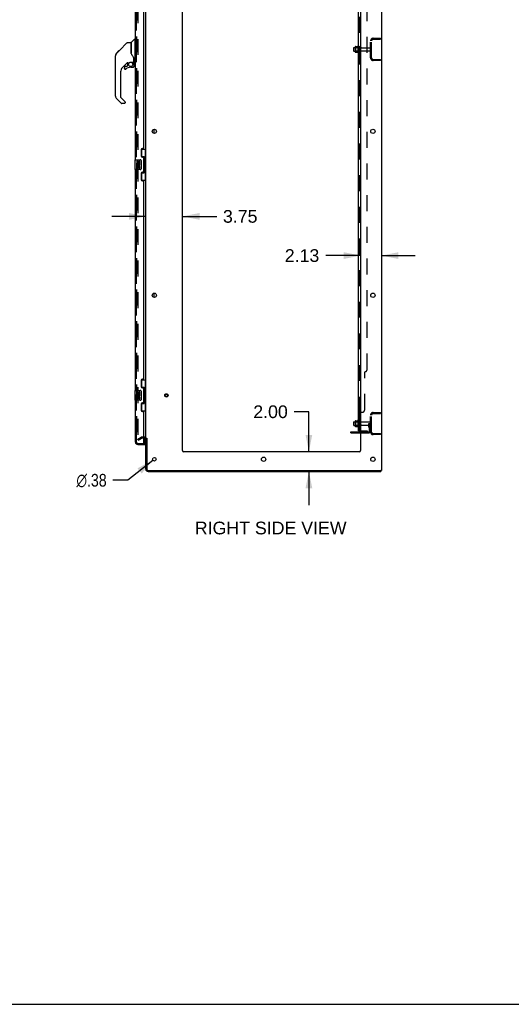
# Model space of a CAD drawing. Header units: inches. Extents: x 0 to 293, y 0 to 190.
# Tile 78 of 84: x 147 to 197, y 0 to 100. Entities that reach past the tile are written whole.
import ezdxf

# ---------------------------------------------------------------- set-up
doc = ezdxf.new("R2010")
doc.units = ezdxf.units.IN
doc.header["$LTSCALE"] = 16.12069
doc.header["$MEASUREMENT"] = 0
doc.linetypes.add('HIDDEN', pattern=[0.2, 0.1, -0.1])
doc.layers.get('0').update_dxf_attribs({"linetype": 'CONTINUOUS'})
for name, color, linetype in [('DEFAULT_2', 8, 'HIDDEN'), ('DIMENSIONS', 7, 'CONTINUOUS'), ('LEFTHAND_DOOR_ASSEMBLY', 7, 'CONTINUOUS'), ('RIGHTHAND_DOOR_ASSEMBLY', 7, 'CONTINUOUS'), ('SUBPANEL', 7, 'CONTINUOUS')]:
    doc.layers.add(name, color=color, linetype=linetype)
doc.styles.get("Standard").update_dxf_attribs({"font": 'arial.ttf'})
doc.styles.add('TEXTSTYLE_1', font='gdt', dxfattribs={"width": 0.8})
doc.dimstyles.new('DIMSTYLE_1', dxfattribs={"dimtxt": 1.293103, "dimasz": 1.724138, "dimexe": 0.09, "dimexo": 0.07, "dimgap": 0.0375, "dimtad": 0, "dimtih": 1, "dimtoh": 1, "dimzin": 4, "dimdsep": 46, "dimtxsty": 'Standard', "dimblk": '_FILLED', "dimblk1": '_FILLED', "dimblk2": '_FILLED', "dimcen": 0.09, "dimadec": 3, "dimazin": 1, "dimtfac": 1, "dimtdec": 3, "dimtofl": 0, "dimtmove": 0, "dimatfit": 3, "dimldrblk": '_FILLED', "dimfxl": 0, "dimtolj": 1, "dimtzin": 4, "dimarcsym": 0})
doc.dimstyles.new('DIMSTYLE_2', dxfattribs={"dimtxt": 1.293103, "dimasz": 1.724138, "dimexe": 0.09, "dimexo": 0.07, "dimgap": 0.09, "dimtad": 0, "dimtih": 1, "dimtoh": 1, "dimzin": 4, "dimdsep": 46, "dimtxsty": 'Standard', "dimblk": '_FILLED', "dimblk1": '_FILLED', "dimblk2": '_FILLED', "dimcen": 0.09, "dimadec": 3, "dimazin": 1, "dimtfac": 1, "dimtdec": 3, "dimtofl": 0, "dimtmove": 0, "dimatfit": 1, "dimldrblk": '_FILLED', "dimfxl": 0, "dimtolj": 1, "dimtzin": 4, "dimarcsym": 0})

# ---------------------------------------------------------------- blocks, each defined once
blk = doc.blocks.new('_FILLED')
at = {"color": 0, "linetype": 'ByBlock'}
blk.add_solid([(0, 0), (-1, 0.2), (-1, -0.2)], dxfattribs=at)
blk = doc.blocks.new('*D12')
at = {"layer": 'DIMENSIONS', "color": 2, "linetype": 'Continuous'}
for p, q in [((159.39, 80.26), (155.94, 80.26)), ((163.14, 80.26), (166.61, 80.26))]:
    blk.add_line(p, q, dxfattribs=at)
at = {"layer": 'DIMENSIONS', "color": 2, "linetype": 'Continuous', "xscale": 1.724137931, "yscale": 1.724137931, "zscale": 1.724137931}
blk.add_blockref('_FILLED', (159.39, 80.26), dxfattribs=at)
at = {"layer": 'DIMENSIONS', "color": 2, "linetype": 'Continuous', "xscale": 1.724137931, "yscale": 1.724137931, "zscale": 1.724137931, "rotation": 180}
blk.add_blockref('_FILLED', (163.14, 80.26), dxfattribs=at)
at = {"layer": 'DIMENSIONS', "color": 2, "linetype": 'Continuous', "insert": (167.25, 80.91), "char_height": 1.293, "width": 3.514, "attachment_point": 1, "line_spacing_factor": 0.9}
blk.add_mtext('3.75', dxfattribs=at)
blk = doc.blocks.new('*D13')
at = {"layer": 'DIMENSIONS', "color": 2, "linetype": 'Continuous'}
for p, q in [((181.26, 76.27), (177.71, 76.27)), ((183.39, 76.27), (186.83, 76.27))]:
    blk.add_line(p, q, dxfattribs=at)
at = {"layer": 'DIMENSIONS', "color": 2, "linetype": 'Continuous', "xscale": 1.724137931, "yscale": 1.724137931, "zscale": 1.724137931}
blk.add_blockref('_FILLED', (181.26, 76.27), dxfattribs=at)
at = {"layer": 'DIMENSIONS', "color": 2, "linetype": 'Continuous', "xscale": 1.724137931, "yscale": 1.724137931, "zscale": 1.724137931, "rotation": 180}
blk.add_blockref('_FILLED', (183.39, 76.27), dxfattribs=at)
at = {"layer": 'DIMENSIONS', "color": 2, "linetype": 'Continuous', "insert": (177.06, 76.92), "char_height": 1.293, "width": 3.514, "attachment_point": 3, "line_spacing_factor": 0.9}
blk.add_mtext('2.13', dxfattribs=at)
blk = doc.blocks.new('*D14')
at = {"layer": 'DIMENSIONS', "color": 2, "linetype": 'Continuous'}
for p, q in [((176, 60.36), (174.49, 60.36)), ((176, 56.28), (176, 60.36)), ((176, 54.28), (176, 50.83))]:
    blk.add_line(p, q, dxfattribs=at)
at = {"layer": 'DIMENSIONS', "color": 2, "linetype": 'Continuous', "xscale": 1.724137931, "yscale": 1.724137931, "zscale": 1.724137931}
for p, rotation in [((176, 56.28), 270), ((176, 54.28), 90)]:
    blk.add_blockref('_FILLED', p, dxfattribs=dict(at, rotation=rotation))
at = {"layer": 'DIMENSIONS', "color": 2, "linetype": 'Continuous', "insert": (173.85, 61.01), "char_height": 1.293, "width": 3.514, "attachment_point": 3, "line_spacing_factor": 0.9}
blk.add_mtext('2.00', dxfattribs=at)
blk = doc.blocks.new('*D18')
at = {"layer": 'DIMENSIONS', "color": 2, "linetype": 'Continuous'}
for p, q in [((160.11, 55.41), (157.56, 53.38)), ((157.56, 53.38), (156.05, 53.38))]:
    blk.add_line(p, q, dxfattribs=at)
at = {"layer": 'DIMENSIONS', "color": 2, "linetype": 'Continuous', "xscale": 1.724137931, "yscale": 1.724137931, "zscale": 1.724137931, "rotation": 38.47252484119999}
blk.add_blockref('_FILLED', (160.11, 55.41), dxfattribs=at)
at = {"layer": 'DIMENSIONS', "color": 2, "linetype": 'Continuous', "insert": (155.41, 54.03), "char_height": 1.2931, "width": 4.2334, "attachment_point": 3, "line_spacing_factor": 0.9, "style": 'TEXTSTYLE_1'}
blk.add_mtext('{\\fgdt;n}\\fArial;.38', dxfattribs=at)

msp = doc.modelspace()

# ---------------------------------------------------------------- linework, layer by layer
at = {"color": 3, "linetype": 'Continuous'}
for p, q in [((183.387, 140.173), (183.387, 54.381)), ((159.387, 57.725), (159.387, 136.829)), ((163.137, 56.402), (163.137, 136.777)), ((181.262, 136.777), (181.262, 56.402)), ((180.283, 58.308), (181.262, 58.308)), ((159.244, 57.673), (159.183, 57.673)), ((159.387, 54.523), (159.387, 57.673)), ((159.491, 57.684), (159.491, 54.523)), ((181.137, 56.277), (163.262, 56.277)), ((159.633, 54.381), (183.297, 54.381)), ((159.633, 54.277), (183.335, 54.277)), ((183.387, 54.381), (183.33, 54.381))]:
    msp.add_line(p, q, dxfattribs=at)
at = {"color": 7, "linetype": 'Continuous'}
for p, q in [((180.558, 97.434), (180.558, 97.119)), ((180.588, 97.464), (180.722, 97.464)), ((180.722, 97.532), (180.722, 97.021)), ((180.732, 97.554), (180.96, 97.554)), ((180.988, 97.632), (180.988, 96.921)), ((180.588, 97.089), (180.722, 97.089)), ((180.732, 96.999), (180.96, 96.999)), ((160.241, 88.709), (160.241, 89.144)), ((160.241, 72.009), (160.241, 72.444)), ((180.558, 59.309), (180.558, 58.994)), ((180.588, 59.339), (180.722, 59.339)), ((180.722, 59.407), (180.722, 58.896)), ((180.732, 59.429), (180.96, 59.429)), ((180.988, 59.507), (180.988, 58.796)), ((180.283, 58.204), (180.283, 58.308)), ((180.283, 58.204), (181.262, 58.204)), ((180.588, 58.964), (180.722, 58.964)), ((180.732, 58.874), (180.96, 58.874)), ((183.297, 54.381), (183.33, 54.381)), ((183.335, 54.381), (183.335, 54.277)), ((0, 0), (293.103, 0))]:
    msp.add_line(p, q, dxfattribs=at)
at = {"color": 3, "linetype": 'Continuous'}
for centre, radius in [((160.262, 88.927), 0.219), ((182.512, 88.927), 0.219), ((160.262, 72.227), 0.219), ((182.512, 72.227), 0.219), ((160.262, 55.527), 0.188), ((171.387, 55.527), 0.219), ((182.512, 55.527), 0.219)]:
    msp.add_circle(centre, radius, dxfattribs=at)
at = {"color": 7, "linetype": 'Continuous'}
for centre, radius, start, end in [((180.588, 97.434), 0.03, 90, 180.00001), ((180.732, 97.544), 0.01, 90, 174.80617), ((180.863, 97.532), 0.141, 174.79195, 180), ((180.941, 97.564), 0.01, 270, 336.03207), ((181.588, 97.277), 0.698, 149.33687, 156.03207), ((181.019, 97.611), 0.0384, 0, 145.55034), ((180.588, 97.119), 0.03, 179.99999, 270), ((180.863, 97.021), 0.141, 180, 185.20805), ((180.732, 97.009), 0.01, 185.19383, 270), ((180.941, 96.989), 0.01, 23.96793, 90), ((181.588, 97.277), 0.698, 203.96793, 210.66313), ((181.019, 96.942), 0.0384, 214.44966, 360), ((180.588, 59.309), 0.03, 90, 180.00001), ((180.732, 59.419), 0.01, 90, 174.80617), ((180.863, 59.407), 0.141, 174.79195, 180), ((180.941, 59.439), 0.01, 270, 336.03207), ((181.588, 59.152), 0.698, 149.33687, 156.03207), ((181.019, 59.486), 0.0384, 0, 145.55034), ((181.238, 59.409), 0.055, 64.09064, 180), ((180.588, 58.994), 0.03, 179.99999, 270), ((180.863, 58.896), 0.141, 180, 185.20805), ((180.732, 58.884), 0.01, 185.19383, 270), ((180.941, 58.864), 0.01, 23.96793, 90), ((181.588, 59.152), 0.698, 203.96793, 210.66313), ((181.019, 58.817), 0.0384, 214.44966, 360), ((181.238, 58.894), 0.055, 180, 295.90936), ((159.244, 57.53), 0.246, 35.32724, 51.92273)]:
    msp.add_arc(centre, radius, start, end, dxfattribs=at)
at = {"color": 3, "linetype": 'Continuous'}
for centre, radius, start, end in [((159.244, 57.53), 0.142, 0, 90), ((163.262, 56.402), 0.125, 180, 270), ((181.137, 56.402), 0.125, 270, 360), ((159.633, 54.523), 0.246, 180, 270), ((159.633, 54.523), 0.142, 180, 270)]:
    msp.add_arc(centre, radius, start, end, dxfattribs=at)
at = {"layer": 'DEFAULT_2', "color": 8, "linetype": 'HIDDEN'}
for p, q in [((158.574, 137.011), (158.574, 57.542)), ((182.529, 98.402), (183.283, 98.402)), ((182.529, 98.298), (183.283, 98.298)), ((183.283, 98.298), (183.283, 98.402)), ((180.742, 97.46), (180.722, 97.48)), ((180.722, 97.464), (181.183, 97.464)), ((181.038, 97.46), (180.742, 97.46)), ((180.742, 97.46), (180.742, 97.093)), ((181.038, 97.46), (181.058, 97.48)), ((181.038, 97.46), (181.038, 97.093)), ((181.058, 97.611), (181.058, 96.942)), ((181.183, 97.019), (181.183, 97.534)), ((181.293, 97.019), (181.293, 97.534)), ((181.355, 97.442), (182.253, 97.442)), ((182.283, 96.398), (182.283, 98.155)), ((182.387, 96.398), (182.387, 98.155)), ((180.742, 97.093), (180.722, 97.073)), ((180.722, 97.089), (181.183, 97.089)), ((181.038, 97.093), (180.742, 97.093)), ((181.038, 97.093), (181.058, 97.073)), ((181.355, 97.112), (182.253, 97.112)), ((182.529, 96.256), (183.283, 96.256)), ((183.283, 96.152), (182.529, 96.152)), ((183.283, 96.256), (183.283, 96.152)), ((182.529, 60.277), (183.283, 60.277)), ((183.283, 60.173), (183.283, 60.277)), ((180.742, 59.335), (180.722, 59.355)), ((180.722, 59.339), (181.183, 59.339)), ((181.038, 59.335), (180.742, 59.335)), ((180.742, 59.335), (180.742, 58.968)), ((181.038, 59.335), (181.058, 59.355)), ((181.038, 59.335), (181.038, 58.968)), ((181.058, 59.486), (181.058, 58.817)), ((181.183, 58.894), (181.183, 59.409)), ((181.293, 58.894), (181.293, 59.409)), ((181.355, 59.317), (182.253, 59.317)), ((182.283, 58.273), (182.283, 60.03)), ((182.387, 58.273), (182.387, 60.03)), ((182.529, 60.173), (183.283, 60.173)), ((180.53, 58.204), (180.53, 58.308)), ((180.742, 58.968), (180.722, 58.948)), ((180.722, 58.964), (181.183, 58.964)), ((181.038, 58.968), (180.742, 58.968)), ((180.786, 58.204), (180.786, 58.308)), ((181.038, 58.968), (181.058, 58.948)), ((181.262, 58.308), (182.036, 58.308)), ((181.262, 58.204), (182.036, 58.204)), ((181.355, 58.987), (182.253, 58.987)), ((182.089, 59.152), (182.179, 59.152)), ((182.089, 58.811), (182.089, 59.152)), ((182.193, 58.977), (182.089, 58.977)), ((182.11, 58.744), (182.159, 58.677)), ((182.179, 59.152), (182.283, 59.152)), ((182.179, 58.45), (182.179, 59.152)), ((182.193, 58.811), (182.193, 59.152)), ((182.194, 58.805), (182.243, 58.737)), ((182.283, 59.152), (182.243, 59.152)), ((158.574, 57.562), (158.914, 57.758)), ((158.626, 57.472), (158.574, 57.562)), ((158.626, 57.472), (158.966, 57.668)), ((159.244, 57.777), (158.982, 57.777)), ((159.183, 57.673), (158.982, 57.673)), ((182.529, 58.131), (183.283, 58.131)), ((183.283, 58.027), (182.529, 58.027)), ((183.283, 58.131), (183.283, 58.027))]:
    msp.add_line(p, q, dxfattribs=at)
for points in [[(158.574, 57.542), (158.574, 57.54), (158.575, 57.538), (158.575, 57.536), (158.576, 57.533), (158.577, 57.531)], [(158.591, 57.522), (158.59, 57.522), (158.588, 57.523), (158.586, 57.523), (158.584, 57.524), (158.582, 57.525), (158.581, 57.526), (158.579, 57.528), (158.578, 57.53), (158.577, 57.531)], [(158.599, 57.524), (158.597, 57.523), (158.595, 57.523), (158.594, 57.522), (158.592, 57.522), (158.591, 57.522)]]:
    msp.add_lwpolyline(points, dxfattribs=at)
for radius in [0.164, 0.124]:
    msp.add_circle((161.491, 62.027), radius, dxfattribs=at)
for centre, radius, start, end in [((182.529, 98.155), 0.246, 90, 180), ((182.529, 98.155), 0.142, 90, 180), ((181.238, 97.534), 0.055, 360, 180), ((181.355, 97.504), 0.0625, 180, 270), ((182.253, 97.412), 0.03, 360, 90), ((181.238, 97.019), 0.055, 180, 0), ((181.355, 97.049), 0.0625, 90, 180), ((182.253, 97.142), 0.03, 270, 0), ((182.529, 96.398), 0.246, 180, 270), ((182.529, 96.398), 0.142, 180, 270), ((182.529, 60.03), 0.246, 90, 180), ((181.238, 59.409), 0.055, 360, 64.09064), ((181.355, 59.379), 0.0625, 180, 270), ((182.253, 59.287), 0.03, 360, 90), ((182.529, 60.03), 0.142, 90, 180), ((181.238, 58.894), 0.055, 295.90936, 0), ((181.355, 58.924), 0.0625, 90, 180), ((182.036, 58.45), 0.246, 270, 360), ((182.036, 58.45), 0.142, 270, 360), ((182.203, 58.811), 0.114, 180, 215.75389), ((182.075, 58.616), 0.104, 0, 35.75389), ((182.203, 58.811), 0.01, 180, 215.75389), ((182.075, 58.616), 0.208, 0, 35.75389), ((182.253, 59.017), 0.03, 270, 0), ((182.529, 58.273), 0.246, 180, 270), ((182.529, 58.273), 0.142, 180, 270), ((158.982, 57.64), 0.137, 90, 120), ((158.982, 57.64), 0.033, 90, 120), ((159.244, 57.53), 0.246, 51.92273, 90), ((159.244, 57.53), 0.246, 0, 35.32724)]:
    msp.add_arc(centre, radius, start, end, dxfattribs=at)
at = {"layer": 'LEFTHAND_DOOR_ASSEMBLY', "color": 8, "linetype": 'HIDDEN'}
for p, q in [((158.433, 57.273), (158.433, 137.28)), ((158.575, 57.131), (159.288, 57.131))]:
    msp.add_line(p, q, dxfattribs=at)
msp.add_arc((158.575, 57.273), 0.142, 180, 270, dxfattribs=at)
at = {"layer": 'RIGHTHAND_DOOR_ASSEMBLY', "color": 8, "linetype": 'HIDDEN'}
for p, q in [((158.433, 137.28), (158.433, 57.273)), ((158.575, 57.131), (159.163, 57.131))]:
    msp.add_line(p, q, dxfattribs=at)
at = {"layer": 'RIGHTHAND_DOOR_ASSEMBLY', "color": 3, "linetype": 'Continuous'}
for p, q in [((158.329, 86.027), (158.329, 108.527)), ((159.183, 87.234), (159.183, 107.319)), ((158.933, 87.044), (158.933, 86.424)), ((159.123, 87.174), (159.063, 87.174)), ((159.063, 86.294), (159.123, 86.294)), ((159.183, 84.819), (159.183, 86.234)), ((158.329, 62.527), (158.329, 85.027)), ((158.933, 84.629), (158.933, 84.009)), ((159.123, 84.759), (159.063, 84.759)), ((159.063, 83.879), (159.123, 83.879)), ((159.183, 63.734), (159.183, 83.819)), ((158.933, 63.544), (158.933, 62.924)), ((159.123, 63.674), (159.063, 63.674)), ((159.063, 62.794), (159.123, 62.794)), ((159.183, 61.319), (159.183, 62.734)), ((158.329, 57.273), (158.329, 61.527)), ((159.123, 61.259), (159.063, 61.259)), ((158.933, 61.129), (158.933, 60.509)), ((159.063, 60.379), (159.123, 60.379)), ((159.183, 57.151), (159.183, 60.319)), ((158.575, 57.027), (159.308, 57.027))]:
    msp.add_line(p, q, dxfattribs=at)
at = {"layer": 'RIGHTHAND_DOOR_ASSEMBLY', "color": 7, "linetype": 'Continuous'}
for p, q in [((156.733, 97.205), (157.471, 97.943)), ((157.527, 97.966), (157.88, 97.966)), ((157.888, 97.958), (157.888, 96.914)), ((157.896, 96.902), (157.896, 97.953)), ((157.904, 97.974), (158.199, 98.269)), ((158.281, 98.281), (158.227, 98.281)), ((158.289, 98.273), (158.289, 95.907)), ((158.289, 98.222), (158.329, 98.222)), ((156.313, 92.518), (156.313, 96.621)), ((156.328, 96.729), (156.32, 96.698)), ((156.361, 96.81), (156.361, 96.809)), ((156.734, 97.205), (156.428, 96.899)), ((156.428, 96.9), (156.693, 97.165)), ((156.734, 97.205), (156.733, 97.205)), ((157.907, 96.869), (157.888, 96.922)), ((157.936, 96.804), (157.907, 96.869)), ((158.163, 96.345), (158.162, 96.369)), ((158.163, 96.345), (158.163, 95.99)), ((158.171, 96.339), (158.171, 96.347)), ((158.171, 95.938), (158.171, 96.339)), ((157.493, 95.898), (156.998, 95.402)), ((157.222, 95.449), (157.222, 95.33)), ((157.225, 95.321), (157.224, 95.33)), ((157.233, 95.33), (157.224, 95.33)), ((157.454, 95.528), (157.301, 95.528)), ((157.534, 95.603), (157.462, 95.531)), ((157.537, 95.895), (157.537, 95.612)), ((157.575, 95.899), (157.651, 95.899)), ((157.848, 95.97), (158.144, 95.97)), ((157.852, 95.449), (158.088, 95.449)), ((158.044, 95.97), (158.11, 95.905)), ((158.104, 95.899), (158.102, 95.897)), ((158.156, 95.766), (158.165, 95.766)), ((158.165, 95.528), (158.156, 95.528)), ((158.167, 95.766), (158.167, 95.528)), ((158.21, 95.899), (158.281, 95.899)), ((158.289, 95.958), (158.329, 95.958)), ((156.825, 94.985), (156.825, 92.433)), ((157.301, 95.253), (157.292, 95.254)), ((157.31, 95.254), (157.301, 95.253)), ((157.319, 95.255), (157.31, 95.254)), ((157.327, 95.258), (157.319, 95.255)), ((157.335, 95.261), (157.327, 95.258)), ((157.343, 95.266), (157.335, 95.261)), ((157.35, 95.271), (157.343, 95.266)), ((156.848, 92.377), (157.279, 91.946)), ((156.88, 91.788), (156.428, 92.24)), ((157.218, 91.765), (156.936, 91.765)), ((157.297, 91.903), (157.297, 91.844)), ((158.946, 87.102), (159.387, 87.102)), ((158.983, 86.322), (158.983, 87.102)), ((158.983, 86.367), (159.21, 86.367)), ((159.21, 84.687), (159.21, 86.367)), ((159.348, 86.077), (159.348, 87.102)), ((158.269, 86.012), (158.269, 85.042)), ((158.284, 86.027), (158.824, 86.027)), ((158.534, 85.872), (158.472, 85.872)), ((158.472, 85.872), (158.472, 85.642)), ((158.472, 85.642), (158.733, 85.642)), ((158.534, 85.411), (158.472, 85.411)), ((158.472, 85.411), (158.472, 85.275)), ((158.542, 85.606), (158.485, 85.631)), ((158.534, 85.705), (158.534, 85.872)), ((158.597, 85.705), (158.534, 85.705)), ((158.534, 85.275), (158.534, 85.411)), ((158.658, 85.841), (158.597, 85.841)), ((158.597, 85.841), (158.597, 85.705)), ((158.597, 85.317), (158.597, 85.275)), ((158.658, 85.705), (158.658, 85.841)), ((158.723, 85.705), (158.658, 85.705)), ((158.658, 85.255), (158.658, 85.324)), ((158.733, 85.642), (158.706, 85.623)), ((158.786, 85.872), (158.723, 85.872)), ((158.723, 85.872), (158.723, 85.705)), ((158.723, 85.317), (158.723, 85.181)), ((158.768, 85.642), (158.786, 85.642)), ((158.786, 85.642), (158.786, 85.872)), ((158.786, 85.181), (158.786, 85.317)), ((158.924, 85.927), (158.924, 85.127)), ((159.247, 86.127), (159.247, 86.107)), ((159.369, 86.077), (159.247, 86.077)), ((159.247, 86.077), (159.247, 84.977)), ((159.369, 84.977), (159.369, 86.077)), ((158.824, 85.027), (158.284, 85.027)), ((158.723, 85.181), (158.786, 85.181)), ((158.983, 83.952), (158.983, 84.732)), ((158.983, 84.687), (159.21, 84.687)), ((159.369, 84.977), (159.247, 84.977)), ((159.247, 84.946), (159.247, 84.926)), ((159.348, 83.952), (159.348, 84.977)), ((158.946, 83.952), (159.387, 83.952)), ((158.946, 63.602), (159.387, 63.602)), ((158.983, 62.822), (158.983, 63.602)), ((159.348, 62.577), (159.348, 63.602)), ((158.269, 62.512), (158.269, 61.542)), ((158.284, 62.527), (158.824, 62.527)), ((158.534, 62.372), (158.472, 62.372)), ((158.472, 62.372), (158.472, 62.142)), ((158.534, 62.205), (158.534, 62.372)), ((158.597, 62.205), (158.534, 62.205)), ((158.658, 62.341), (158.597, 62.341)), ((158.597, 62.341), (158.597, 62.205)), ((158.658, 62.205), (158.658, 62.341)), ((158.723, 62.205), (158.658, 62.205)), ((158.786, 62.372), (158.723, 62.372)), ((158.723, 62.372), (158.723, 62.205)), ((158.786, 62.142), (158.786, 62.372)), ((158.924, 62.427), (158.924, 61.627)), ((158.983, 62.867), (159.21, 62.867)), ((159.21, 61.187), (159.21, 62.867)), ((159.247, 62.627), (159.247, 62.607)), ((159.369, 62.577), (159.247, 62.577)), ((159.247, 62.577), (159.247, 61.477)), ((159.369, 61.477), (159.369, 62.577)), ((158.824, 61.527), (158.284, 61.527)), ((158.472, 62.142), (158.733, 62.142)), ((158.534, 61.911), (158.472, 61.911)), ((158.472, 61.911), (158.472, 61.775)), ((158.542, 62.106), (158.485, 62.131)), ((158.534, 61.775), (158.534, 61.911)), ((158.597, 61.817), (158.597, 61.775)), ((158.658, 61.755), (158.658, 61.824)), ((158.733, 62.142), (158.706, 62.123)), ((158.723, 61.817), (158.723, 61.681)), ((158.723, 61.681), (158.786, 61.681)), ((158.768, 62.142), (158.786, 62.142)), ((158.786, 61.681), (158.786, 61.817)), ((158.983, 60.452), (158.983, 61.232)), ((158.983, 61.187), (159.21, 61.187)), ((159.369, 61.477), (159.247, 61.477)), ((159.247, 61.446), (159.247, 61.426)), ((159.348, 60.452), (159.348, 61.477)), ((158.946, 60.452), (159.387, 60.452)), ((159.308, 57.151), (159.308, 57.658)), ((159.163, 57.131), (159.308, 57.131)), ((159.308, 57.131), (159.308, 57.027))]:
    msp.add_line(p, q, dxfattribs=at)
for points in [[(157.471, 97.943), (157.479, 97.949), (157.487, 97.955), (157.496, 97.96), (157.506, 97.963), (157.516, 97.965), (157.527, 97.966)], [(156.428, 96.899), (156.407, 96.876), (156.381, 96.843), (156.359, 96.807), (156.342, 96.769), (156.328, 96.729)], [(157.888, 97.083), (157.888, 97.084), (157.888, 97.085), (157.89, 97.087), (157.891, 97.088), (157.894, 97.089), (157.896, 97.09)], [(158.11, 96.516), (158.06, 96.589), (158.011, 96.666), (157.97, 96.737), (157.936, 96.804)], [(158.162, 96.369), (158.158, 96.403), (158.149, 96.438), (158.136, 96.47), (158.121, 96.498), (158.11, 96.516)], [(158.163, 96.3), (158.164, 96.299), (158.165, 96.295), (158.166, 96.292), (158.167, 96.288)], [(158.167, 96.288), (158.168, 96.282), (158.169, 96.275), (158.17, 96.269), (158.171, 96.262), (158.171, 96.255), (158.171, 96.249)], [(157.292, 95.254), (157.284, 95.255), (157.276, 95.258), (157.268, 95.261), (157.26, 95.265), (157.253, 95.27), (157.247, 95.276), (157.241, 95.282), (157.236, 95.289), (157.232, 95.297), (157.229, 95.305), (157.226, 95.313), (157.225, 95.321)], [(157.233, 95.33), (157.233, 95.322), (157.235, 95.315), (157.237, 95.307), (157.24, 95.3), (157.244, 95.293), (157.248, 95.287), (157.253, 95.282), (157.259, 95.277), (157.265, 95.272), (157.272, 95.269), (157.279, 95.266), (157.286, 95.264), (157.294, 95.262), (157.302, 95.262), (157.309, 95.263), (157.317, 95.264), (157.324, 95.266), (157.331, 95.269), (157.338, 95.273), (157.344, 95.278)], [(157.653, 95.899), (157.657, 95.899), (157.661, 95.9), (157.664, 95.902), (157.666, 95.903), (157.669, 95.905), (157.672, 95.906), (157.675, 95.908), (157.679, 95.911)], [(157.679, 95.911), (157.691, 95.919), (157.696, 95.922), (157.702, 95.926), (157.708, 95.929), (157.715, 95.933), (157.722, 95.937), (157.73, 95.941), (157.738, 95.945), (157.748, 95.95), (157.758, 95.953), (157.768, 95.957), (157.78, 95.961), (157.791, 95.964), (157.804, 95.966), (157.817, 95.968), (157.83, 95.969), (157.844, 95.97), (157.848, 95.97)], [(158.165, 95.528), (158.164, 95.519), (158.163, 95.511), (158.161, 95.503), (158.157, 95.495), (158.153, 95.487), (158.148, 95.48), (158.143, 95.474), (158.136, 95.468), (158.129, 95.463), (158.122, 95.459), (158.114, 95.456), (158.105, 95.453), (158.097, 95.452), (158.088, 95.451)], [(158.088, 95.46), (158.096, 95.461), (158.103, 95.462), (158.111, 95.464), (158.118, 95.467), (158.124, 95.471), (158.13, 95.475), (158.136, 95.48), (158.141, 95.486), (158.146, 95.492), (158.149, 95.499), (158.152, 95.506), (158.154, 95.513), (158.155, 95.52), (158.156, 95.528)], [(158.088, 95.46), (158.088, 95.459), (158.088, 95.456)], [(158.088, 95.456), (158.088, 95.454), (158.088, 95.453), (158.088, 95.452), (158.088, 95.452), (158.088, 95.451)], [(158.156, 95.766), (158.155, 95.78), (158.154, 95.795), (158.151, 95.809), (158.147, 95.823), (158.142, 95.837), (158.136, 95.85), (158.129, 95.863), (158.12, 95.875), (158.111, 95.886), (158.102, 95.897)], [(158.108, 95.903), (158.108, 95.903), (158.107, 95.903), (158.107, 95.902), (158.106, 95.901), (158.104, 95.899)], [(158.108, 95.903), (158.118, 95.892), (158.128, 95.88), (158.136, 95.867), (158.144, 95.854), (158.15, 95.84), (158.155, 95.826), (158.16, 95.811), (158.163, 95.796), (158.164, 95.781), (158.165, 95.766)], [(157.284, 91.94), (157.283, 91.941), (157.282, 91.942), (157.282, 91.943), (157.281, 91.944), (157.28, 91.945), (157.279, 91.946)], [(159.174, 86.266), (159.176, 86.269), (159.181, 86.278), (159.186, 86.285), (159.19, 86.293), (159.194, 86.3), (159.198, 86.306), (159.201, 86.312), (159.203, 86.318), (159.205, 86.323), (159.207, 86.327), (159.208, 86.332), (159.209, 86.336), (159.209, 86.34), (159.21, 86.343)], [(158.917, 85.963), (158.919, 85.957), (158.92, 85.951), (158.922, 85.945), (158.923, 85.939), (158.923, 85.933), (158.924, 85.927)], [(158.924, 85.127), (158.923, 85.12), (158.923, 85.114), (158.922, 85.108), (158.92, 85.102), (158.919, 85.096), (158.917, 85.09)], [(159.21, 84.71), (159.209, 84.714), (159.209, 84.717), (159.208, 84.721), (159.207, 84.726), (159.205, 84.73), (159.203, 84.736), (159.201, 84.741), (159.198, 84.747), (159.194, 84.754), (159.19, 84.76), (159.186, 84.768), (159.181, 84.776), (159.176, 84.784), (159.174, 84.788)], [(158.917, 62.463), (158.919, 62.457), (158.92, 62.451), (158.922, 62.445), (158.923, 62.439), (158.923, 62.433), (158.924, 62.427)], [(159.174, 62.766), (159.176, 62.769), (159.181, 62.778), (159.186, 62.785), (159.19, 62.793), (159.194, 62.8), (159.198, 62.806), (159.201, 62.812), (159.203, 62.818), (159.205, 62.823), (159.207, 62.827), (159.208, 62.832), (159.209, 62.836), (159.209, 62.84), (159.21, 62.843)], [(158.924, 61.627), (158.923, 61.62), (158.923, 61.614), (158.922, 61.608), (158.92, 61.602), (158.919, 61.596), (158.917, 61.59)], [(159.21, 61.21), (159.209, 61.214), (159.209, 61.217), (159.208, 61.221), (159.207, 61.226), (159.205, 61.23), (159.203, 61.236), (159.201, 61.241), (159.198, 61.247), (159.194, 61.254), (159.19, 61.26), (159.186, 61.268), (159.181, 61.276), (159.176, 61.284), (159.174, 61.288)]]:
    msp.add_lwpolyline(points, dxfattribs=at)
msp.add_circle((157.852, 95.745), 0.217, dxfattribs=at)
for centre, radius, start, end in [((157.88, 97.958), 0.00787, 0, 90), ((157.907, 97.784), 0.0197, 180, 233.00595), ((157.925, 97.953), 0.0295, 135, 180), ((158.227, 98.241), 0.0394, 90, 135), ((158.281, 98.273), 0.00787, 0, 90), ((156.707, 96.621), 0.394, 168.7096, 180), ((156.707, 96.621), 0.394, 135, 167.37683), ((157.415, 94.985), 0.591, 135, 180), ((157.301, 95.449), 0.0787, 90, 180), ((157.301, 95.33), 0.0787, 180, 309.5212), ((157.852, 94.662), 0.787, 90, 129.5212), ((157.575, 95.702), 0.197, 90, 129.38059), ((157.454, 95.54), 0.0118, 270, 315), ((157.525, 95.612), 0.0118, 315, 360), ((158.088, 95.528), 0.0787, 270, 360), ((157.97, 95.766), 0.197, 0, 45), ((158.144, 95.99), 0.0197, 270, 360), ((158.21, 95.938), 0.0394, 180, 270), ((158.281, 95.907), 0.00787, 270, 360), ((156.707, 92.518), 0.394, 180, 225), ((156.903, 92.433), 0.0787, 180, 225), ((156.936, 91.844), 0.0787, 225, 270), ((157.218, 91.844), 0.0787, 270, 360), ((157.238, 91.903), 0.0591, 0, 38.86737), ((158.284, 86.012), 0.015, 90, 180), ((158.629, 85.569), 0.157, 156.59665, 341.87913), ((158.566, 85.275), 0.0943, 180, 248.67039), ((158.566, 85.275), 0.0943, 248.69989, 347.43379), ((158.629, 85.569), 0.0943, 156.59665, 35.11217), ((158.566, 85.275), 0.0314, 180, 0.04847), ((158.692, 85.317), 0.0943, 0, 180), ((158.692, 85.312), 0.0362, 83.42855, 161.76278), ((158.692, 85.317), 0.0314, 0, 81.22946), ((158.629, 85.569), 0.157, 25.73705, 27.8532), ((158.632, 85.569), 0.154, 341.41988, 26.19629), ((158.824, 85.927), 0.1, 21.20502, 90), ((158.284, 85.042), 0.015, 180, 270), ((158.824, 85.127), 0.1, 270, 338.79459), ((158.284, 62.512), 0.015, 90, 180), ((158.824, 62.427), 0.1, 21.20502, 90), ((158.284, 61.542), 0.015, 180, 270), ((158.629, 62.069), 0.157, 156.59665, 341.87913), ((158.566, 61.775), 0.0943, 180, 248.67039), ((158.566, 61.775), 0.0943, 248.69989, 347.43379), ((158.629, 62.069), 0.0943, 156.59665, 35.11217), ((158.566, 61.775), 0.0314, 180, 0.04847), ((158.692, 61.817), 0.0943, 0, 180), ((158.692, 61.812), 0.0362, 83.42855, 161.76278), ((158.692, 61.817), 0.0314, 0, 81.22946), ((158.629, 62.069), 0.157, 25.73705, 27.8532), ((158.632, 62.069), 0.154, 341.41988, 26.19629), ((158.824, 61.627), 0.1, 270, 338.79459), ((158.493, 57.417), 0.26, 270, 272.58661), ((159.288, 57.151), 0.02, 270, 360)]:
    msp.add_arc(centre, radius, start, end, dxfattribs=at)
at = {"layer": 'RIGHTHAND_DOOR_ASSEMBLY', "color": 3, "linetype": 'Continuous'}
for centre, radius, start, end in [((159.063, 87.044), 0.13, 90, 180), ((159.063, 86.424), 0.13, 180, 270), ((159.123, 87.234), 0.06, 270, 360), ((159.123, 86.234), 0.06, 0, 90), ((159.063, 84.629), 0.13, 90, 180), ((159.123, 84.819), 0.06, 270, 360), ((159.063, 84.009), 0.13, 180, 270), ((159.123, 83.819), 0.06, 0, 90), ((159.063, 63.544), 0.13, 90, 180), ((159.123, 63.734), 0.06, 270, 360), ((159.063, 62.924), 0.13, 180, 270), ((159.123, 62.734), 0.06, 0, 90), ((159.063, 61.129), 0.13, 90, 180), ((159.123, 61.319), 0.06, 270, 360), ((159.063, 60.509), 0.13, 180, 270), ((159.123, 60.319), 0.06, 0, 90), ((158.575, 57.273), 0.246, 180, 270), ((159.163, 57.151), 0.02, 270, 360)]:
    msp.add_arc(centre, radius, start, end, dxfattribs=at)
at = {"layer": 'RIGHTHAND_DOOR_ASSEMBLY', "color": 8, "linetype": 'HIDDEN'}
msp.add_arc((158.575, 57.273), 0.142, 180, 270, dxfattribs=at)
at = {"layer": 'RIGHTHAND_DOOR_ASSEMBLY', "color": 7, "linetype": 'Continuous'}
for centre, start_param, end_param in [((159.142, 86.117), -1.5140098, -0.699287), ((159.142, 86.117), -2.4423057, -1.6275828), ((159.142, 84.936), -1.5140098, -0.699287), ((159.142, 84.936), -2.4423057, -1.6275828), ((159.142, 62.617), -1.5140098, -0.699287), ((159.142, 62.617), -2.4423057, -1.6275828), ((159.142, 61.436), -1.5140098, -0.699287), ((159.142, 61.436), -2.4423057, -1.6275828)]:
    msp.add_ellipse(centre, major_axis=(0, 0.18), ratio=0.5794935, start_param=start_param, end_param=end_param, dxfattribs=at)
at = {"layer": 'SUBPANEL', "color": 3, "linetype": 'Continuous'}
for p, q in [((181.058, 58.433), (181.058, 136.12)), ((181.262, 60.308), (181.112, 60.308))]:
    msp.add_line(p, q, dxfattribs=at)
at = {"layer": 'SUBPANEL', "color": 8, "linetype": 'HIDDEN'}
for p, q in [((181.183, 60.273), (181.183, 134.281)), ((181.933, 64.683), (181.933, 129.87)), ((181.183, 97.527), (181.058, 97.527)), ((181.183, 97.027), (181.058, 97.027)), ((181.683, 60.558), (181.683, 64.433)), ((181.058, 60.274), (181.058, 60.273)), ((181.109, 60.306), (181.107, 60.304)), ((181.183, 60.276), (181.183, 60.274)), ((181.183, 60.274), (181.183, 60.273)), ((181.262, 60.308), (181.433, 60.308)), ((181.183, 59.911), (181.058, 59.911)), ((181.183, 59.63), (181.058, 59.63)), ((181.183, 59.402), (181.058, 59.402)), ((181.183, 58.902), (181.058, 58.902)), ((181.123, 58.433), (181.123, 58.433)), ((181.123, 58.433), (181.123, 58.433)), ((181.123, 58.433), (181.126, 58.433)), ((181.158, 58.433), (181.208, 58.474)), ((181.183, 58.435), (181.183, 58.433)), ((181.187, 58.456), (181.187, 58.456)), ((181.295, 58.433), (181.933, 58.433)), ((181.933, 58.308), (181.295, 58.308)), ((181.683, 58.433), (181.683, 58.308)), ((181.933, 58.433), (181.933, 58.308))]:
    msp.add_line(p, q, dxfattribs=at)
at = {"layer": 'SUBPANEL', "color": 7, "linetype": 'Continuous'}
for p, q in [((181.183, 60.273), (181.058, 60.273)), ((181.183, 58.433), (181.183, 60.273)), ((181.183, 58.433), (181.058, 58.433)), ((181.112, 58.394), (181.158, 58.433))]:
    msp.add_line(p, q, dxfattribs=at)
at = {"layer": 'SUBPANEL', "color": 3, "linetype": 'Continuous'}
for points in [[(181.092, 60.297), (181.084, 60.294), (181.081, 60.293), (181.077, 60.291), (181.073, 60.289), (181.07, 60.288), (181.067, 60.286), (181.064, 60.284), (181.062, 60.282), (181.06, 60.28), (181.059, 60.278), (181.058, 60.276), (181.058, 60.274), (181.058, 60.273)], [(181.112, 60.308), (181.109, 60.306), (181.107, 60.304), (181.103, 60.303), (181.1, 60.301), (181.096, 60.299), (181.092, 60.297)], [(181.081, 58.413), (181.077, 58.414), (181.073, 58.416), (181.07, 58.417), (181.067, 58.419), (181.064, 58.421), (181.062, 58.423), (181.06, 58.425), (181.059, 58.427), (181.058, 58.429), (181.058, 58.431), (181.058, 58.433)], [(181.112, 58.394), (181.109, 58.397), (181.107, 58.399), (181.103, 58.401), (181.1, 58.403), (181.096, 58.405), (181.092, 58.407), (181.088, 58.409), (181.081, 58.413)]]:
    msp.add_lwpolyline(points, dxfattribs=at)
at = {"layer": 'SUBPANEL', "color": 8, "linetype": 'HIDDEN'}
for points in [[(181.067, 60.286), (181.064, 60.284), (181.062, 60.282), (181.06, 60.28), (181.059, 60.278), (181.058, 60.276)], [(181.189, 60.282), (181.187, 60.281), (181.185, 60.279), (181.184, 60.277)], [(181.208, 60.308), (181.209, 60.306), (181.209, 60.304), (181.209, 60.302), (181.208, 60.301), (181.208, 60.299), (181.207, 60.297), (181.205, 60.295), (181.204, 60.294), (181.202, 60.292), (181.201, 60.291)], [(181.187, 58.456), (181.187, 58.456), (181.186, 58.456), (181.186, 58.455), (181.186, 58.455), (181.185, 58.455), (181.185, 58.455), (181.184, 58.454), (181.183, 58.454), (181.183, 58.454), (181.182, 58.453), (181.182, 58.453), (181.181, 58.453), (181.18, 58.452), (181.18, 58.452), (181.179, 58.451), (181.178, 58.451), (181.177, 58.451), (181.177, 58.45), (181.176, 58.45), (181.175, 58.45), (181.174, 58.449), (181.174, 58.449), (181.173, 58.448), (181.172, 58.448), (181.171, 58.448), (181.17, 58.447), (181.169, 58.447), (181.169, 58.446), (181.168, 58.446), (181.167, 58.446), (181.166, 58.445), (181.165, 58.445), (181.164, 58.444), (181.163, 58.444), (181.162, 58.444), (181.161, 58.443), (181.16, 58.443), (181.159, 58.442), (181.158, 58.442), (181.157, 58.442), (181.156, 58.441), (181.155, 58.441), (181.154, 58.441), (181.153, 58.44), (181.152, 58.44), (181.151, 58.44), (181.15, 58.439), (181.149, 58.439), (181.148, 58.439), (181.147, 58.438), (181.146, 58.438), (181.144, 58.438), (181.143, 58.437), (181.142, 58.437), (181.141, 58.437), (181.14, 58.436), (181.14, 58.436), (181.139, 58.436), (181.138, 58.436), (181.137, 58.435), (181.136, 58.435), (181.135, 58.435), (181.134, 58.435), (181.133, 58.435), (181.132, 58.434), (181.131, 58.434), (181.13, 58.434), (181.13, 58.434), (181.129, 58.434), (181.128, 58.434), (181.127, 58.433), (181.126, 58.433), (181.126, 58.433), (181.125, 58.433), (181.124, 58.433), (181.124, 58.433), (181.123, 58.433), (181.123, 58.433)], [(181.123, 58.433), (181.123, 58.433), (181.123, 58.433), (181.123, 58.433), (181.124, 58.433), (181.124, 58.433)], [(181.125, 58.433), (181.125, 58.433), (181.126, 58.433)], [(181.183, 58.453), (181.183, 58.453), (181.184, 58.454), (181.184, 58.454), (181.185, 58.455), (181.185, 58.455), (181.186, 58.455), (181.186, 58.455), (181.186, 58.456), (181.187, 58.456), (181.187, 58.456)]]:
    msp.add_lwpolyline(points, dxfattribs=at)
at = {"layer": 'SUBPANEL', "color": 7, "linetype": 'Continuous'}
for points in [[(181.197, 60.288), (181.193, 60.285), (181.191, 60.284), (181.189, 60.282), (181.187, 60.281), (181.185, 60.279), (181.184, 60.277), (181.183, 60.276), (181.183, 60.274), (181.183, 60.273)], [(181.208, 60.308), (181.209, 60.306), (181.209, 60.304), (181.209, 60.302), (181.208, 60.301), (181.208, 60.299), (181.207, 60.297), (181.205, 60.295), (181.204, 60.294), (181.202, 60.292), (181.201, 60.291), (181.199, 60.289), (181.197, 60.288)], [(181.187, 58.444), (181.185, 58.441), (181.184, 58.439), (181.183, 58.437), (181.183, 58.435)], [(181.201, 58.46), (181.197, 58.456), (181.195, 58.454), (181.193, 58.452), (181.191, 58.449), (181.189, 58.447), (181.187, 58.444)], [(181.208, 58.474), (181.209, 58.473), (181.209, 58.472), (181.209, 58.471), (181.208, 58.47), (181.208, 58.469), (181.207, 58.467), (181.205, 58.466), (181.204, 58.464), (181.202, 58.462), (181.201, 58.46)]]:
    msp.add_lwpolyline(points, dxfattribs=at)
at = {"layer": 'SUBPANEL', "color": 8, "linetype": 'HIDDEN'}
for centre, radius, start, end in [((181.683, 64.683), 0.25, 270, 360), ((181.433, 60.558), 0.25, 270, 360), ((181.295, 58.545), 0.237, 180, 219.43415), ((181.295, 58.545), 0.112, 252.8585, 270), ((181.295, 58.545), 0.237, 261.99458, 270)]:
    msp.add_arc(centre, radius, start, end, dxfattribs=at)
at = {"layer": 'SUBPANEL', "color": 3, "linetype": 'Continuous'}
msp.add_arc((181.295, 58.545), 0.237, 219.43415, 261.99458, dxfattribs=at)
at = {"layer": 'SUBPANEL', "color": 7, "linetype": 'Continuous'}
msp.add_arc((181.295, 58.545), 0.112, 180, 252.8585, dxfattribs=at)

# ---------------------------------------------------------------- texts
at = {"layer": 'DIMENSIONS', "color": 2, "linetype": 'Continuous', "insert": (172.111, 49.165), "char_height": 1.2931, "width": 15.4211, "attachment_point": 2, "line_spacing_factor": 0.9}
msp.add_mtext('RIGHT SIDE VIEW', dxfattribs=at)

# ---------------------------------------------------------------- dimensions: what is measured, and where the dimension line sits
at = {"layer": 'DIMENSIONS', "color": 2, "linetype": 'Continuous'}
for base, p1, p2, angle, picture, middle in [((181.26160627, 76.271109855), (183.38660627, 140.132621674), (181.26160627, 56.401621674), 180, '*D13', (175.28972652, 76.263899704)), ((176.003, 56.277), (183.275, 54.277), (181.137, 56.277), 90, '*D14', (172.075, 60.354))]:
    dim = msp.add_linear_dim(base=base, p1=p1, p2=p2, angle=angle, dimstyle='DIMSTYLE_1', dxfattribs=at)
    dim.commit()
    dim.dimension.update_dxf_attribs({"geometry": picture, "text_midpoint": middle, "dimtype": 160})
dim = msp.add_linear_dim(base=(163.137, 80.265), p1=(159.387, 57.725), p2=(163.137, 56.402), dimstyle='DIMSTYLE_1', dxfattribs=at)
dim.commit()
dim.dimension.update_dxf_attribs({"geometry": '*D12', "text_midpoint": (169.013, 80.257), "dimtype": 160})
dim = msp.add_diameter_dim_2p(p1=(160.1148, 55.41), p2=(160.4084, 55.6433), text='%%c<>', dimstyle='DIMSTYLE_2', override={"dimpost": '<>'}, dxfattribs=at)
dim.commit()
dim.dimension.update_dxf_attribs({"geometry": '*D18', "text_midpoint": (153.291, 53.3821), "dimtype": 163})

doc.saveas('drawing.dxf')
